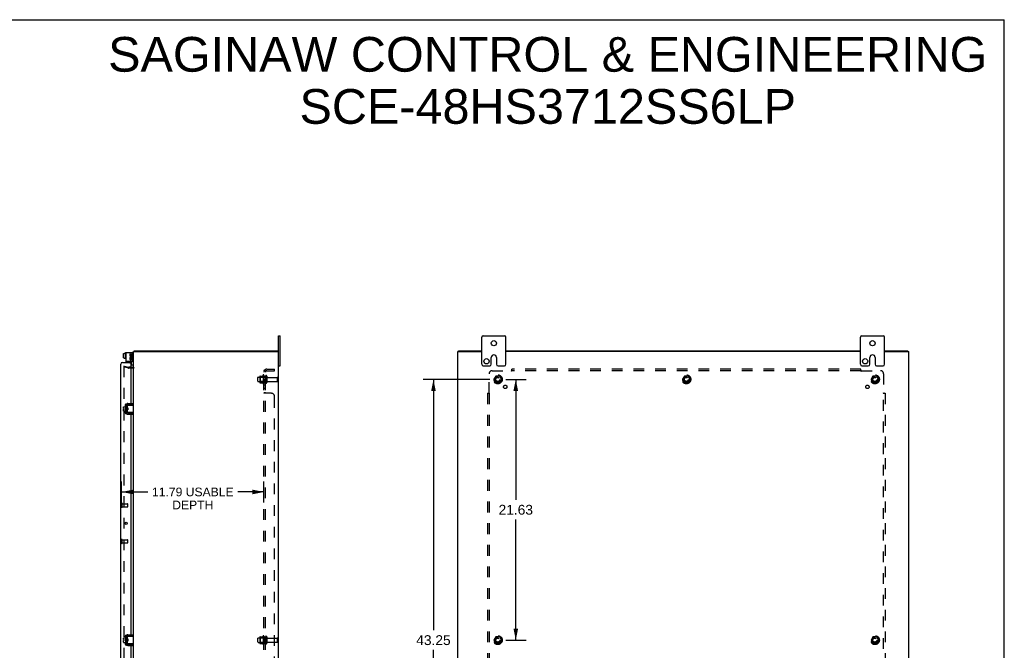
# Model space of a CAD drawing. Header units: inches. Extents: x 0 to 163, y 0 to 106.
# Tile 8 of 8: x 82 to 163, y 53 to 106. Entities that reach past the tile are written whole.
import ezdxf

# ---------------------------------------------------------------- set-up
doc = ezdxf.new("R2010")
doc.units = ezdxf.units.IN
doc.header["$LTSCALE"] = 8.976
doc.header["$MEASUREMENT"] = 0
doc.linetypes.add('HIDDEN', pattern=[0.2, 0.1, -0.1])
doc.layers.get('0').update_dxf_attribs({"linetype": 'CONTINUOUS'})
for name, color, linetype in [('DEFAULT_2', 8, 'HIDDEN'), ('DIMENSIONS', 7, 'CONTINUOUS'), ('DOOR_ASSEMBLY', 7, 'CONTINUOUS'), ('SUBPANEL', 7, 'CONTINUOUS')]:
    doc.layers.add(name, color=color, linetype=linetype)
doc.styles.get("Standard").update_dxf_attribs({"font": 'arial.ttf'})
doc.dimstyles.new('DIMSTYLE_1', dxfattribs={"dimtxt": 0.72, "dimasz": 0.96, "dimexe": 0.09, "dimexo": 0.07, "dimgap": 0.0375, "dimtad": 0, "dimtih": 1, "dimtoh": 1, "dimzin": 4, "dimdsep": 46, "dimtxsty": 'Standard', "dimblk": '_FILLED', "dimblk1": '_FILLED', "dimblk2": '_FILLED', "dimcen": 0.09, "dimazin": 1, "dimtfac": 1, "dimtdec": 3, "dimtofl": 0, "dimtmove": 0, "dimatfit": 3, "dimldrblk": '_FILLED', "dimfxl": 0, "dimtolj": 1, "dimtzin": 4, "dimarcsym": 0})
doc.dimstyles.new('DIMSTYLE_3', dxfattribs={"dimtxt": 0.816, "dimasz": 0.96, "dimexe": 0.09, "dimexo": 0.07, "dimgap": 0.0425, "dimtad": 0, "dimtih": 1, "dimtoh": 1, "dimzin": 4, "dimdsep": 46, "dimtxsty": 'Standard', "dimblk": '_FILLED', "dimblk1": '_FILLED', "dimblk2": '_FILLED', "dimcen": 0.09, "dimazin": 1, "dimtfac": 1, "dimtdec": 3, "dimtofl": 0, "dimtmove": 0, "dimatfit": 3, "dimldrblk": '_FILLED', "dimfxl": 0, "dimtolj": 1, "dimtzin": 4, "dimarcsym": 0})

# ---------------------------------------------------------------- blocks, each defined once
blk = doc.blocks.new('_FILLED')
at = {"color": 0, "linetype": 'ByBlock'}
blk.add_solid([(0, 0), (-1, 0.2), (-1, -0.2)], dxfattribs=at)
blk = doc.blocks.new('*D6')
at = {"layer": 'DIMENSIONS', "color": 2, "linetype": 'Continuous'}
for p, q in [((90.05, 65.569), (90.05, 67.288)), ((101.843, 65.569), (101.843, 67.288)), ((90.05, 66.433), (92.208, 66.433)), ((101.843, 66.433), (99.684, 66.433))]:
    blk.add_line(p, q, dxfattribs=at)
at = {"layer": 'DIMENSIONS', "color": 2, "linetype": 'Continuous', "xscale": 0.96, "yscale": 0.96, "zscale": 0.96, "rotation": 180}
blk.add_blockref('_FILLED', (90.05, 66.433), dxfattribs=at)
at = {"layer": 'DIMENSIONS', "color": 2, "linetype": 'Continuous', "xscale": 0.96, "yscale": 0.96, "zscale": 0.96}
blk.add_blockref('_FILLED', (101.843, 66.433), dxfattribs=at)
at = {"layer": 'DIMENSIONS', "color": 2, "linetype": 'Continuous', "insert": (95.946, 66.793), "char_height": 0.72, "width": 6.75569, "attachment_point": 2, "line_spacing_factor": 0.9}
blk.add_mtext('11.79 USABLE\\PDEPTH', dxfattribs=at)
blk = doc.blocks.new('*D11')
at = {"layer": 'DIMENSIONS', "color": 2, "linetype": 'Continuous'}
for p, q in [((121.896, 75.769), (123.578, 75.769)), ((122.714, 75.769), (122.714, 65.772)), ((122.714, 54.144), (122.714, 64.14)), ((121.896, 54.144), (123.578, 54.144))]:
    blk.add_line(p, q, dxfattribs=at)
at = {"layer": 'DIMENSIONS', "color": 2, "linetype": 'Continuous', "xscale": 0.96, "yscale": 0.96, "zscale": 0.96}
for p, rotation in [((122.714, 75.769), 90), ((122.714, 54.144), 270)]:
    blk.add_blockref('_FILLED', p, dxfattribs=dict(at, rotation=rotation))
at = {"layer": 'DIMENSIONS', "color": 2, "linetype": 'Continuous', "insert": (122.714, 65.364), "char_height": 0.816, "width": 2.85145, "attachment_point": 2, "line_spacing_factor": 0.9}
blk.add_mtext('21.63', dxfattribs=at)
blk = doc.blocks.new('*D12')
at = {"layer": 'DIMENSIONS', "color": 2, "linetype": 'Continuous'}
for p, q in [((120.552, 75.769), (115.027, 75.769)), ((115.891, 75.769), (115.891, 54.96)), ((115.891, 32.519), (115.891, 53.328)), ((120.552, 32.519), (115.027, 32.519))]:
    blk.add_line(p, q, dxfattribs=at)
at = {"layer": 'DIMENSIONS', "color": 2, "linetype": 'Continuous', "xscale": 0.96, "yscale": 0.96, "zscale": 0.96}
for p, rotation in [((115.891, 75.769), 90), ((115.891, 32.519), 270)]:
    blk.add_blockref('_FILLED', p, dxfattribs=dict(at, rotation=rotation))
at = {"layer": 'DIMENSIONS', "color": 2, "linetype": 'Continuous', "insert": (115.891, 54.552), "char_height": 0.816, "width": 2.85145, "attachment_point": 2, "line_spacing_factor": 0.9}
blk.add_mtext('43.25', dxfattribs=at)

msp = doc.modelspace()

# ---------------------------------------------------------------- linework, layer by layer
at = {"color": 7, "linetype": 'Continuous'}
for p, q in [((0, 105.6), (163.2, 105.6)), ((163.2, 0), (163.2, 105.6)), ((103.043, 79.394), (103.178, 79.394)), ((103.178, 76.894), (103.178, 79.394)), ((119.899, 77.019), (119.899, 79.269)), ((120.024, 79.394), (121.774, 79.394)), ((121.899, 77.019), (121.899, 79.269)), ((151.274, 77.019), (151.274, 79.269)), ((151.399, 79.394), (153.149, 79.394)), ((153.274, 77.019), (153.274, 79.269)), ((90.19, 77.558), (90.19, 77.913)), ((90.2, 77.925), (90.258, 77.925)), ((90.2, 77.547), (90.258, 77.547)), ((90.258, 77.925), (90.258, 77.941)), ((90.258, 77.941), (90.365, 77.941)), ((90.258, 77.532), (90.258, 77.547)), ((90.258, 77.532), (90.365, 77.532)), ((90.365, 77.49), (90.365, 77.977)), ((90.375, 77.987), (90.395, 77.987)), ((90.963, 77.999), (90.949, 77.999)), ((91.106, 78.069), (91.106, 78.144)), ((102.98, 78.069), (102.98, 78.144)), ((117.962, 78.069), (117.962, 78.144)), ((120.681, 77.019), (120.681, 77.581)), ((121.118, 77.581), (121.118, 77.019)), ((152.056, 77.019), (152.056, 77.581)), ((152.493, 77.581), (152.493, 77.019)), ((155.211, 78.069), (155.211, 78.144)), ((90.375, 77.48), (90.395, 77.48)), ((90.509, 77.261), (90.509, 77.175)), ((90.855, 76.946), (90.855, 77.261)), ((91.003, 76.936), (90.865, 76.936)), ((103.043, 76.894), (103.178, 76.894)), ((120.024, 76.894), (120.556, 76.894)), ((121.243, 76.894), (121.774, 76.894)), ((151.399, 76.894), (151.931, 76.894)), ((152.618, 76.894), (153.149, 76.894)), ((90.19, 73.358), (90.19, 73.494)), ((90.2, 73.504), (90.365, 73.504)), ((90.365, 73.567), (90.365, 73.08)), ((90.375, 73.577), (90.395, 73.577)), ((90.405, 73.637), (90.408, 73.637)), ((90.509, 73.606), (90.509, 73.041)), ((90.514, 73.435), (90.509, 73.443)), ((90.513, 73.441), (90.513, 73.626)), ((90.523, 73.636), (91.043, 73.636)), ((91.009, 73.666), (90.569, 73.666)), ((91.009, 73.666), (91.009, 73.77)), ((90.19, 73.358), (90.258, 73.358)), ((90.19, 73.144), (90.19, 73.29)), ((90.19, 73.29), (90.258, 73.29)), ((90.2, 73.134), (90.365, 73.134)), ((90.258, 73.29), (90.258, 73.358)), ((90.375, 73.07), (90.395, 73.07)), ((90.405, 73.01), (90.408, 73.01)), ((90.509, 73.234), (90.516, 73.223)), ((90.513, 73.021), (90.513, 73.206)), ((90.516, 73.347), (90.515, 73.368)), ((90.52, 73.294), (90.516, 73.347)), ((90.521, 73.273), (90.52, 73.294)), ((90.573, 73.416), (90.523, 73.416)), ((90.573, 73.231), (90.523, 73.231)), ((91.043, 73.011), (90.523, 73.011)), ((90.532, 73.404), (90.525, 73.416)), ((90.536, 73.416), (90.53, 73.407)), ((90.542, 73.336), (90.54, 73.352)), ((90.544, 73.312), (90.542, 73.336)), ((90.546, 73.296), (90.544, 73.312)), ((90.55, 73.231), (90.555, 73.241)), ((90.554, 73.243), (90.561, 73.231)), ((90.566, 73.347), (90.565, 73.368)), ((90.569, 73.304), (90.566, 73.347)), ((90.57, 73.283), (90.569, 73.304)), ((90.569, 72.981), (91.009, 72.981)), ((90.573, 73.416), (90.573, 73.231)), ((90.97, 73.019), (90.963, 73.021)), ((91.009, 72.981), (91.009, 72.877)), ((90.19, 54.183), (90.19, 54.319)), ((90.19, 54.183), (90.258, 54.183)), ((90.19, 53.969), (90.19, 54.115)), ((90.19, 54.115), (90.258, 54.115)), ((90.2, 54.329), (90.365, 54.329)), ((90.2, 53.959), (90.365, 53.959)), ((90.258, 54.115), (90.258, 54.183)), ((90.365, 54.392), (90.365, 53.905)), ((90.375, 54.402), (90.395, 54.402)), ((90.375, 53.895), (90.395, 53.895)), ((90.405, 54.462), (90.408, 54.462)), ((90.509, 54.431), (90.509, 53.866)), ((90.514, 54.26), (90.509, 54.268)), ((90.509, 54.059), (90.516, 54.048)), ((90.513, 54.266), (90.513, 54.451)), ((90.513, 53.846), (90.513, 54.031)), ((90.516, 54.172), (90.515, 54.193)), ((90.52, 54.119), (90.516, 54.172)), ((90.521, 54.098), (90.52, 54.119)), ((90.523, 54.461), (91.043, 54.461)), ((90.573, 54.241), (90.523, 54.241)), ((90.573, 54.056), (90.523, 54.056)), ((90.532, 54.229), (90.525, 54.241)), ((90.536, 54.241), (90.53, 54.232)), ((90.542, 54.161), (90.54, 54.177)), ((90.544, 54.137), (90.542, 54.161)), ((90.546, 54.121), (90.544, 54.137)), ((90.55, 54.056), (90.555, 54.066)), ((90.554, 54.068), (90.561, 54.056)), ((90.566, 54.172), (90.565, 54.193)), ((90.569, 54.129), (90.566, 54.172)), ((91.009, 54.491), (90.569, 54.491)), ((90.57, 54.108), (90.569, 54.129)), ((90.573, 54.241), (90.573, 54.056)), ((91.009, 54.491), (91.009, 54.595)), ((90.405, 53.835), (90.408, 53.835)), ((91.043, 53.836), (90.523, 53.836)), ((90.569, 53.806), (91.009, 53.806)), ((90.97, 53.844), (90.963, 53.846)), ((91.009, 53.806), (91.009, 53.702))]:
    msp.add_line(p, q, dxfattribs=at)
at = {"color": 3, "linetype": 'Continuous'}
for p, q in [((103.043, 28.894), (103.043, 79.394)), ((90.405, 77.999), (90.405, 77.175)), ((90.405, 77.999), (90.949, 77.999)), ((90.737, 77.885), (90.737, 77.715)), ((90.783, 77.885), (90.737, 77.885)), ((90.737, 77.715), (90.93, 77.715)), ((90.737, 77.545), (90.737, 77.445)), ((90.783, 77.545), (90.737, 77.545)), ((90.789, 77.689), (90.747, 77.707)), ((90.783, 77.762), (90.783, 77.885)), ((90.83, 77.762), (90.783, 77.762)), ((90.783, 77.445), (90.783, 77.545)), ((90.83, 77.862), (90.83, 77.762)), ((90.875, 77.862), (90.83, 77.862)), ((90.875, 77.762), (90.875, 77.862)), ((90.923, 77.762), (90.875, 77.762)), ((90.93, 77.715), (90.91, 77.701)), ((90.923, 77.885), (90.923, 77.762)), ((90.969, 77.885), (90.923, 77.885)), ((90.956, 77.715), (90.969, 77.715)), ((90.969, 77.715), (90.969, 77.885)), ((91.009, 77.321), (91.009, 77.939)), ((91.043, 30.219), (91.043, 78.069)), ((91.043, 78.069), (103.043, 78.069)), ((91.106, 78.144), (102.98, 78.144)), ((117.899, 30.219), (117.899, 78.069)), ((117.899, 78.069), (119.899, 78.069)), ((117.962, 78.144), (119.899, 78.144)), ((121.899, 78.144), (151.274, 78.144)), ((151.274, 78.069), (121.899, 78.069)), ((153.274, 78.144), (155.211, 78.144)), ((153.274, 78.069), (155.274, 78.069)), ((155.274, 30.219), (155.274, 78.069)), ((90.949, 77.261), (90.405, 77.261)), ((90.8, 76.769), (90.973, 76.769)), ((90.83, 77.476), (90.83, 77.445)), ((90.875, 77.43), (90.874, 77.48)), ((90.923, 77.476), (90.923, 77.375)), ((90.923, 77.375), (90.969, 77.375)), ((90.969, 77.375), (90.969, 77.476)), ((90.405, 73.637), (90.405, 73.01)), ((90.569, 73.77), (91.009, 73.77)), ((90.569, 72.877), (91.009, 72.877)), ((90.405, 54.462), (90.405, 53.835)), ((90.569, 54.595), (91.009, 54.595)), ((90.569, 53.702), (91.009, 53.702))]:
    msp.add_line(p, q, dxfattribs=at)
for points in [[(91.085, 78.101), (91.086, 78.102), (91.087, 78.104), (91.088, 78.105), (91.089, 78.107), (91.09, 78.11), (91.091, 78.112), (91.092, 78.115), (91.093, 78.117), (91.093, 78.12), (91.094, 78.122)], [(91.094, 78.122), (91.095, 78.127), (91.096, 78.129), (91.097, 78.132), (91.097, 78.133), (91.098, 78.135), (91.099, 78.137), (91.099, 78.138), (91.1, 78.14), (91.101, 78.141), (91.102, 78.142), (91.102, 78.142), (91.103, 78.143), (91.104, 78.143), (91.105, 78.144), (91.106, 78.144)]]:
    msp.add_lwpolyline(points, dxfattribs=at)
at = {"color": 7, "linetype": 'Continuous'}
for points in [[(90.513, 73.441), (90.513, 73.439), (90.513, 73.438), (90.514, 73.436), (90.514, 73.434), (90.514, 73.433), (90.514, 73.432), (90.514, 73.43), (90.515, 73.429), (90.515, 73.428), (90.515, 73.427), (90.516, 73.425), (90.516, 73.424), (90.517, 73.423), (90.517, 73.422), (90.518, 73.421), (90.518, 73.42), (90.519, 73.42), (90.519, 73.419), (90.52, 73.418), (90.52, 73.418), (90.521, 73.417), (90.522, 73.417), (90.522, 73.416), (90.523, 73.416)], [(90.963, 73.626), (90.97, 73.629), (90.973, 73.63), (90.977, 73.631), (90.98, 73.632), (90.983, 73.633), (90.985, 73.634), (90.988, 73.634), (90.99, 73.635), (90.993, 73.635), (90.995, 73.636), (90.997, 73.636), (91, 73.636), (91.002, 73.636)], [(90.515, 73.368), (90.514, 73.378), (90.513, 73.388), (90.513, 73.397), (90.512, 73.405), (90.511, 73.413), (90.511, 73.421), (90.51, 73.427), (90.509, 73.433), (90.509, 73.433)], [(90.523, 73.231), (90.523, 73.231), (90.522, 73.231), (90.521, 73.231), (90.52, 73.23), (90.52, 73.229), (90.519, 73.229), (90.519, 73.228), (90.518, 73.227), (90.518, 73.226), (90.517, 73.226), (90.517, 73.225), (90.516, 73.224), (90.516, 73.222), (90.516, 73.221), (90.515, 73.22), (90.515, 73.219), (90.515, 73.218), (90.514, 73.216), (90.514, 73.215), (90.514, 73.213), (90.514, 73.212), (90.513, 73.21), (90.513, 73.208), (90.513, 73.206)], [(90.524, 73.231), (90.524, 73.237), (90.523, 73.245), (90.522, 73.254), (90.522, 73.263), (90.521, 73.273)], [(90.54, 73.352), (90.539, 73.359), (90.538, 73.366), (90.538, 73.373), (90.537, 73.379), (90.536, 73.385), (90.535, 73.39), (90.534, 73.395), (90.534, 73.398), (90.533, 73.401), (90.532, 73.403), (90.532, 73.404)], [(90.554, 73.243), (90.553, 73.244), (90.553, 73.246), (90.552, 73.249), (90.551, 73.253), (90.55, 73.258), (90.549, 73.263), (90.549, 73.268), (90.548, 73.275), (90.547, 73.281), (90.546, 73.289), (90.546, 73.296)], [(90.565, 73.368), (90.564, 73.378), (90.563, 73.388), (90.563, 73.397), (90.562, 73.406), (90.561, 73.414), (90.561, 73.416)], [(90.573, 73.244), (90.573, 73.245), (90.573, 73.254), (90.572, 73.263), (90.571, 73.273), (90.57, 73.283)], [(91.002, 73.011), (91, 73.011), (90.997, 73.012), (90.995, 73.012), (90.993, 73.012), (90.99, 73.013), (90.988, 73.013), (90.985, 73.014), (90.983, 73.015), (90.98, 73.016), (90.977, 73.017), (90.973, 73.018), (90.97, 73.019)], [(90.515, 54.193), (90.514, 54.203), (90.513, 54.213), (90.513, 54.222), (90.512, 54.23), (90.511, 54.238), (90.511, 54.246), (90.51, 54.252), (90.509, 54.258), (90.509, 54.258)], [(90.513, 54.266), (90.513, 54.264), (90.513, 54.263), (90.514, 54.261), (90.514, 54.259), (90.514, 54.258), (90.514, 54.257), (90.514, 54.255), (90.515, 54.254), (90.515, 54.253), (90.515, 54.252), (90.516, 54.25), (90.516, 54.249), (90.517, 54.248), (90.517, 54.247), (90.518, 54.246), (90.518, 54.245), (90.519, 54.245), (90.519, 54.244), (90.52, 54.243), (90.52, 54.243), (90.521, 54.242), (90.522, 54.242), (90.522, 54.241), (90.523, 54.241)], [(90.523, 54.056), (90.523, 54.056), (90.522, 54.056), (90.521, 54.056), (90.52, 54.055), (90.52, 54.054), (90.519, 54.054), (90.519, 54.053), (90.518, 54.052), (90.518, 54.051), (90.517, 54.051), (90.517, 54.05), (90.516, 54.049), (90.516, 54.047), (90.516, 54.046), (90.515, 54.045), (90.515, 54.044), (90.515, 54.043), (90.514, 54.041), (90.514, 54.04), (90.514, 54.038), (90.514, 54.037), (90.513, 54.035), (90.513, 54.033), (90.513, 54.031)], [(90.524, 54.056), (90.524, 54.062), (90.523, 54.07), (90.522, 54.079), (90.522, 54.088), (90.521, 54.098)], [(90.54, 54.177), (90.539, 54.184), (90.538, 54.191), (90.538, 54.198), (90.537, 54.204), (90.536, 54.21), (90.535, 54.215), (90.534, 54.22), (90.534, 54.223), (90.533, 54.226), (90.532, 54.228), (90.532, 54.229)], [(90.554, 54.068), (90.553, 54.069), (90.553, 54.071), (90.552, 54.074), (90.551, 54.078), (90.55, 54.083), (90.549, 54.088), (90.549, 54.093), (90.548, 54.1), (90.547, 54.106), (90.546, 54.114), (90.546, 54.121)], [(90.565, 54.193), (90.564, 54.203), (90.563, 54.213), (90.563, 54.222), (90.562, 54.231), (90.561, 54.239), (90.561, 54.241)], [(90.573, 54.069), (90.573, 54.07), (90.573, 54.079), (90.572, 54.088), (90.571, 54.098), (90.57, 54.108)], [(90.963, 54.451), (90.97, 54.454), (90.973, 54.455), (90.977, 54.456), (90.98, 54.457), (90.983, 54.458), (90.985, 54.459), (90.988, 54.459), (90.99, 54.46), (90.993, 54.46), (90.995, 54.461), (90.997, 54.461), (91, 54.461), (91.002, 54.461)], [(91.002, 53.836), (91, 53.836), (90.997, 53.837), (90.995, 53.837), (90.993, 53.837), (90.99, 53.838), (90.988, 53.838), (90.985, 53.839), (90.983, 53.84), (90.98, 53.841), (90.977, 53.842), (90.973, 53.843), (90.97, 53.844)]]:
    msp.add_lwpolyline(points, dxfattribs=at)
for centre in [(120.899, 78.769), (152.274, 78.769), (120.29, 77.269), (151.665, 77.269)]:
    msp.add_circle(centre, 0.219, dxfattribs=at)
for centre, radius, start, end in [((120.024, 79.269), 0.125, 90, 180), ((121.774, 79.269), 0.125, 0, 90), ((151.399, 79.269), 0.125, 90, 180), ((153.149, 79.269), 0.125, 0, 90), ((90.375, 77.977), 0.01, 90, 180.00001), ((90.395, 77.977), 0.01, 359.99999, 90), ((90.963, 77.919), 0.08, 0, 90), ((120.899, 77.581), 0.219, 0, 180), ((152.274, 77.581), 0.219, 0, 180), ((90.375, 77.49), 0.01, 179.99999, 270), ((90.395, 77.49), 0.01, 270, 0.00001), ((90.865, 76.946), 0.01, 180, 270), ((91.003, 76.976), 0.04, 270, 360), ((120.024, 77.019), 0.125, 180, 270), ((120.556, 77.019), 0.125, 270.00009, 360), ((121.243, 77.019), 0.125, 180, 269.99991), ((121.774, 77.019), 0.125, 270, 360), ((151.399, 77.019), 0.125, 180, 270), ((151.931, 77.019), 0.125, 270.00009, 360), ((152.618, 77.019), 0.125, 180, 269.99991), ((153.149, 77.019), 0.125, 270, 360), ((90.2, 73.494), 0.01, 90, 180), ((90.375, 73.567), 0.01, 90, 180), ((90.395, 73.567), 0.01, 0, 90), ((90.569, 73.606), 0.06, 90, 180), ((90.523, 73.626), 0.01, 90, 144.8477), ((90.2, 73.144), 0.01, 180, 270), ((90.375, 73.08), 0.01, 180, 270), ((90.395, 73.08), 0.01, 270, 360), ((90.569, 73.041), 0.06, 180, 270), ((90.523, 73.021), 0.01, 180, 189.02248), ((90.523, 73.021), 0.01, 214.84384, 270), ((90.2, 54.319), 0.01, 90, 180), ((90.2, 53.969), 0.01, 180, 270), ((90.375, 54.392), 0.01, 90, 180), ((90.375, 53.905), 0.01, 180, 270), ((90.395, 54.392), 0.01, 0, 90), ((90.395, 53.905), 0.01, 270, 360), ((90.569, 54.431), 0.06, 90, 180), ((90.569, 53.866), 0.06, 180, 270), ((90.523, 54.451), 0.01, 90, 144.8477), ((90.523, 53.846), 0.01, 180, 189.02248), ((90.523, 53.846), 0.01, 214.70761, 270)]:
    msp.add_arc(centre, radius, start, end, dxfattribs=at)
at = {"color": 3, "linetype": 'Continuous'}
for centre, radius, start, end in [((90.853, 77.661), 0.116, 156.59665, 341.87913), ((90.853, 77.661), 0.0696, 156.59665, 35.11217), ((90.899, 77.476), 0.0696, 0, 180), ((90.949, 77.939), 0.06, 0, 90), ((90.853, 77.661), 0.116, 25.73705, 27.8532), ((90.855, 77.661), 0.114, 341.41988, 26.19629), ((91.188, 77.999), 0.145, 135.39862, 151.13155), ((90.807, 77.445), 0.0696, 180, 347.41772), ((90.807, 77.445), 0.0232, 180, 0.04847), ((90.9, 77.472), 0.0267, 83.42855, 161.76278), ((90.899, 77.476), 0.0232, 0, 81.22946), ((90.949, 77.321), 0.06, 270, 360), ((90.973, 76.839), 0.07, 270, 360), ((90.569, 73.606), 0.164, 90, 180), ((90.569, 73.041), 0.164, 180, 270), ((90.569, 54.431), 0.164, 90, 180), ((90.569, 53.866), 0.164, 180, 270)]:
    msp.add_arc(centre, radius, start, end, dxfattribs=at)
at = {"color": 7, "linetype": 'Continuous'}
for centre, major_axis, ratio, start_param, end_param in [((90.2, 77.913), (0, 0.0113), 0.88616, 0, 1.570796), ((90.2, 77.558), (0, 0.0111), 0.898834, -4.712389, -3.141593)]:
    msp.add_ellipse(centre, major_axis=major_axis, ratio=ratio, start_param=start_param, end_param=end_param, dxfattribs=at)
at = {"layer": 'DEFAULT_2', "color": 8, "linetype": 'HIDDEN'}
for p, q in [((90.25, 76.873), (90.23, 76.801)), ((90.23, 76.854), (90.23, 76.853)), ((90.23, 76.853), (90.23, 31.435)), ((90.615, 76.698), (90.23, 76.801)), ((90.245, 76.868), (90.243, 76.868)), ((90.25, 76.873), (90.634, 76.77)), ((90.8, 76.769), (90.644, 76.769)), ((90.973, 76.694), (90.644, 76.694)), ((101.343, 75.616), (101.343, 75.922)), ((101.373, 75.952), (101.968, 75.952)), ((101.507, 76.024), (101.507, 75.513)), ((101.527, 75.952), (101.507, 75.972)), ((101.517, 76.046), (101.745, 76.046)), ((101.527, 75.952), (101.527, 75.585)), ((101.823, 75.952), (101.527, 75.952)), ((101.773, 76.125), (101.773, 75.413)), ((101.823, 75.952), (101.843, 75.972)), ((101.823, 75.952), (101.823, 75.585)), ((101.843, 76.103), (101.843, 75.435)), ((101.968, 76.033), (101.968, 75.504)), ((102.074, 76.033), (102.074, 75.504)), ((102.136, 75.935), (102.938, 75.935)), ((102.968, 75.633), (102.968, 75.905)), ((121.061, 76.041), (120.907, 75.774)), ((121.379, 76.046), (121.07, 76.046)), ((121.542, 75.774), (121.387, 76.041)), ((136.686, 76.041), (136.532, 75.774)), ((137.004, 76.046), (136.695, 76.046)), ((137.167, 75.774), (137.012, 76.041)), ((152.311, 76.041), (152.157, 75.774)), ((152.629, 76.046), (152.32, 76.046)), ((152.792, 75.774), (152.637, 76.041)), ((101.373, 75.586), (101.968, 75.586)), ((101.527, 75.585), (101.507, 75.565)), ((101.517, 75.491), (101.745, 75.491)), ((101.823, 75.585), (101.527, 75.585)), ((101.823, 75.585), (101.843, 75.565)), ((102.136, 75.603), (102.938, 75.603)), ((120.907, 75.764), (121.061, 75.496)), ((121.379, 75.491), (121.07, 75.491)), ((121.387, 75.496), (121.542, 75.764)), ((136.532, 75.764), (136.686, 75.496)), ((137.004, 75.491), (136.695, 75.491)), ((137.012, 75.496), (137.167, 75.764)), ((152.157, 75.764), (152.311, 75.496)), ((152.629, 75.491), (152.32, 75.491)), ((152.637, 75.496), (152.792, 75.764)), ((101.343, 53.991), (101.343, 54.297)), ((101.373, 54.327), (101.968, 54.327)), ((101.373, 53.961), (101.968, 53.961)), ((101.507, 54.399), (101.507, 53.888)), ((101.527, 54.327), (101.507, 54.347)), ((101.527, 53.96), (101.507, 53.94)), ((101.517, 54.421), (101.745, 54.421)), ((101.517, 53.866), (101.745, 53.866)), ((101.823, 54.327), (101.527, 54.327)), ((101.527, 54.327), (101.527, 53.96)), ((101.823, 53.96), (101.527, 53.96)), ((101.773, 54.5), (101.773, 53.788)), ((101.823, 54.327), (101.843, 54.347)), ((101.823, 54.327), (101.823, 53.96)), ((101.823, 53.96), (101.843, 53.94)), ((101.843, 54.478), (101.843, 53.81)), ((101.968, 54.408), (101.968, 53.879)), ((102.074, 54.408), (102.074, 53.879)), ((102.136, 54.31), (102.938, 54.31)), ((102.136, 53.978), (102.938, 53.978)), ((102.968, 54.008), (102.968, 54.28)), ((121.061, 54.416), (120.907, 54.149)), ((120.907, 54.139), (121.061, 53.871)), ((121.379, 54.421), (121.07, 54.421)), ((121.379, 53.866), (121.07, 53.866)), ((121.542, 54.149), (121.387, 54.416)), ((121.387, 53.871), (121.542, 54.139)), ((152.311, 54.416), (152.157, 54.149)), ((152.157, 54.139), (152.311, 53.871)), ((152.629, 54.421), (152.32, 54.421)), ((152.629, 53.866), (152.32, 53.866)), ((152.792, 54.149), (152.637, 54.416)), ((152.637, 53.871), (152.792, 54.139))]:
    msp.add_line(p, q, dxfattribs=at)
for points in [[(90.243, 76.868), (90.242, 76.867), (90.24, 76.867), (90.239, 76.866), (90.237, 76.865), (90.236, 76.864), (90.235, 76.863), (90.234, 76.862), (90.233, 76.861), (90.232, 76.859), (90.231, 76.858), (90.231, 76.856), (90.23, 76.854)], [(90.248, 76.867), (90.247, 76.867), (90.245, 76.868), (90.245, 76.868)]]:
    msp.add_lwpolyline(points, dxfattribs=at)
for centre, radius in [((121.224, 75.769), 0.372), ((121.224, 75.769), 0.356), ((121.224, 75.769), 0.318), ((121.224, 75.769), 0.204), ((121.224, 75.769), 0.183), ((121.224, 75.769), 0.183), ((121.224, 75.769), 0.166), ((136.849, 75.769), 0.372), ((136.849, 75.769), 0.356), ((136.849, 75.769), 0.318), ((136.849, 75.769), 0.204), ((136.849, 75.769), 0.183), ((136.849, 75.769), 0.183), ((136.849, 75.769), 0.166), ((152.474, 75.769), 0.372), ((152.474, 75.769), 0.356), ((152.474, 75.769), 0.318), ((152.474, 75.769), 0.204), ((152.474, 75.769), 0.183), ((152.474, 75.769), 0.183), ((152.474, 75.769), 0.166), ((121.224, 54.144), 0.372), ((121.224, 54.144), 0.356), ((121.224, 54.144), 0.318), ((121.224, 54.144), 0.204), ((121.224, 54.144), 0.183), ((121.224, 54.144), 0.183), ((121.224, 54.144), 0.166), ((152.474, 54.144), 0.372), ((152.474, 54.144), 0.356), ((152.474, 54.144), 0.318), ((152.474, 54.144), 0.204), ((152.474, 54.144), 0.183), ((152.474, 54.144), 0.183), ((152.474, 54.144), 0.166)]:
    msp.add_circle(centre, radius, dxfattribs=at)
for centre, radius, start, end in [((90.644, 76.809), 0.04, 255, 270), ((90.973, 76.839), 0.145, 270, 321.24508), ((90.644, 76.809), 0.115, 255, 270), ((101.373, 75.922), 0.03, 90, 180.00001), ((101.517, 76.036), 0.01, 90, 174.80617), ((101.648, 76.024), 0.141, 174.79195, 180), ((101.726, 76.056), 0.01, 270, 336.03207), ((102.373, 75.769), 0.698, 149.33687, 156.03207), ((101.804, 76.103), 0.0384, 0, 145.55034), ((102.021, 76.033), 0.053, 0, 180), ((102.136, 75.997), 0.0625, 180, 270), ((102.938, 75.905), 0.03, 360, 90), ((121.07, 76.036), 0.01, 90.01235, 149.98915), ((121.379, 76.036), 0.01, 30.01204, 89.98872), ((136.695, 76.036), 0.01, 90.01235, 149.98915), ((137.004, 76.036), 0.01, 30.01204, 89.98872), ((152.32, 76.036), 0.01, 90.01235, 149.98915), ((152.629, 76.036), 0.01, 30.01204, 89.98872), ((101.373, 75.616), 0.03, 179.99999, 270), ((101.648, 75.513), 0.141, 180, 185.20805), ((101.517, 75.501), 0.01, 185.19383, 270), ((101.726, 75.481), 0.01, 23.96793, 90), ((102.373, 75.769), 0.698, 203.96793, 210.66313), ((101.804, 75.435), 0.0384, 214.44966, 360), ((102.021, 75.504), 0.053, 180, 360), ((102.136, 75.54), 0.0625, 90, 180), ((102.938, 75.633), 0.03, 270, 0), ((120.915, 75.769), 0.01, 150.01268, 209.98829), ((121.07, 75.501), 0.01, 210.01204, 269.98872), ((121.379, 75.501), 0.01, 270.01235, 329.98915), ((121.533, 75.769), 0.01, 330.01268, 29.98829), ((136.54, 75.769), 0.01, 150.01268, 209.98829), ((136.695, 75.501), 0.01, 210.01204, 269.98872), ((137.004, 75.501), 0.01, 270.01235, 329.98915), ((137.158, 75.769), 0.01, 330.01268, 29.98829), ((152.165, 75.769), 0.01, 150.01268, 209.98829), ((152.32, 75.501), 0.01, 210.01204, 269.98872), ((152.629, 75.501), 0.01, 270.01235, 329.98915), ((152.783, 75.769), 0.01, 330.01268, 29.98829), ((101.373, 54.297), 0.03, 90, 180.00001), ((101.373, 53.991), 0.03, 179.99999, 270), ((101.517, 54.411), 0.01, 90, 174.80617), ((101.648, 54.399), 0.141, 174.79195, 180), ((101.648, 53.888), 0.141, 180, 185.20805), ((101.517, 53.876), 0.01, 185.19383, 270), ((101.726, 54.431), 0.01, 270, 336.03207), ((101.726, 53.856), 0.01, 23.96793, 90), ((102.373, 54.144), 0.698, 149.33687, 156.03207), ((102.373, 54.144), 0.698, 203.96793, 210.66313), ((101.804, 54.478), 0.0384, 0, 145.55034), ((102.021, 54.408), 0.053, 0, 180), ((102.021, 53.879), 0.053, 180, 360), ((102.136, 54.372), 0.0625, 180, 270), ((102.136, 53.915), 0.0625, 90, 180), ((102.938, 54.28), 0.03, 360, 90), ((102.938, 54.008), 0.03, 270, 0), ((120.915, 54.144), 0.01, 150.01268, 209.98829), ((121.07, 54.411), 0.01, 90.01235, 149.98915), ((121.07, 53.876), 0.01, 210.01204, 269.98872), ((121.379, 54.411), 0.01, 30.01204, 89.98872), ((121.379, 53.876), 0.01, 270.01235, 329.98915), ((121.533, 54.144), 0.01, 330.01268, 29.98829), ((152.165, 54.144), 0.01, 150.01268, 209.98829), ((152.32, 54.411), 0.01, 90.01235, 149.98915), ((152.32, 53.876), 0.01, 210.01204, 269.98872), ((152.629, 54.411), 0.01, 30.01204, 89.98872), ((152.629, 53.876), 0.01, 270.01235, 329.98915), ((152.783, 54.144), 0.01, 330.01268, 29.98829), ((101.804, 53.81), 0.0384, 214.44966, 360)]:
    msp.add_arc(centre, radius, start, end, dxfattribs=at)
at = {"layer": 'DOOR_ASSEMBLY', "color": 3, "linetype": 'Continuous'}
for p, q in [((89.975, 31.257), (89.975, 77.03)), ((90.12, 77.175), (90.8, 77.175)), ((90.8, 77.085), (90.8, 73.77)), ((90.359, 73.504), (90.359, 73.675)), ((90.409, 73.725), (90.456, 73.725)), ((90.8, 73.666), (90.8, 73.636)), ((90.359, 72.963), (90.359, 73.134)), ((90.465, 72.913), (90.409, 72.913)), ((90.515, 73.225), (90.515, 73.219)), ((90.8, 73.011), (90.8, 72.981)), ((90.8, 72.877), (90.8, 54.595)), ((90.359, 54.329), (90.359, 54.5)), ((90.359, 53.788), (90.359, 53.959)), ((90.409, 54.55), (90.456, 54.55)), ((90.515, 54.05), (90.515, 54.044)), ((90.8, 54.491), (90.8, 54.461)), ((90.465, 53.738), (90.409, 53.738)), ((90.8, 53.836), (90.8, 53.806)), ((90.8, 53.702), (90.8, 35.42))]:
    msp.add_line(p, q, dxfattribs=at)
at = {"layer": 'DOOR_ASSEMBLY', "color": 7, "linetype": 'Continuous'}
for q in [(90.784, 77.1), (90.8, 77.175)]:
    msp.add_line((90.8, 77.1), q, dxfattribs=at)
at = {"layer": 'DOOR_ASSEMBLY', "color": 8, "linetype": 'HIDDEN'}
for p, q in [((90.05, 65.189), (90.05, 65.473)), ((90.093, 65.189), (90.093, 65.473)), ((90.093, 65.455), (90.54, 65.455)), ((90.55, 65.217), (90.55, 65.445)), ((90.093, 65.207), (90.54, 65.207)), ((90.05, 62.189), (90.05, 62.473)), ((90.093, 62.189), (90.093, 62.473)), ((90.093, 62.455), (90.54, 62.455)), ((90.093, 62.207), (90.54, 62.207)), ((90.55, 62.217), (90.55, 62.445))]:
    msp.add_line(p, q, dxfattribs=at)
at = {"layer": 'DOOR_ASSEMBLY', "color": 3, "linetype": 'Continuous'}
msp.add_circle((90.425, 63.831), 0.094, dxfattribs=at)
for centre, radius, start, end in [((90.12, 77.03), 0.145, 90, 180), ((90.784, 77.085), 0.0156, 0, 90), ((90.409, 73.675), 0.05, 90, 180), ((90.409, 72.963), 0.05, 180, 270), ((90.465, 72.963), 0.05, 270, 273.42306), ((90.409, 54.5), 0.05, 90, 180), ((90.409, 53.788), 0.05, 180, 270), ((90.465, 53.788), 0.05, 270, 273.42306)]:
    msp.add_arc(centre, radius, start, end, dxfattribs=at)
at = {"layer": 'DOOR_ASSEMBLY', "color": 8, "linetype": 'HIDDEN'}
for centre, radius, start, end in [((90.071, 65.473), 0.0215, 360, 180), ((90.54, 65.445), 0.01, 360, 90), ((90.071, 65.189), 0.0215, 180, 0), ((90.54, 65.217), 0.01, 270, 0), ((90.071, 62.473), 0.0215, 360, 180), ((90.071, 62.189), 0.0215, 180, 0), ((90.54, 62.445), 0.01, 360, 90), ((90.54, 62.217), 0.01, 270, 0)]:
    msp.add_arc(centre, radius, start, end, dxfattribs=at)
at = {"layer": 'SUBPANEL', "color": 8, "linetype": 'HIDDEN'}
for p, q in [((101.843, 31.8), (101.843, 76.488)), ((101.968, 76.488), (101.843, 76.488)), ((101.968, 76.019), (101.843, 76.019)), ((101.897, 76.526), (101.993, 76.447)), ((101.929, 76.483), (101.931, 76.482)), ((101.931, 76.482), (101.933, 76.482)), ((101.933, 76.482), (101.934, 76.481)), ((101.968, 31.8), (101.968, 76.488)), ((102.08, 76.613), (102.718, 76.613)), ((102.08, 76.488), (102.718, 76.488)), ((102.718, 76.488), (102.718, 76.613)), ((120.506, 74.648), (120.506, 76.238)), ((120.756, 76.488), (122.345, 76.488)), ((122.358, 76.468), (122.355, 76.474)), ((122.381, 76.447), (122.381, 76.613)), ((151.318, 76.613), (122.381, 76.613)), ((151.318, 76.488), (122.381, 76.488)), ((151.318, 76.447), (151.318, 76.613)), ((151.353, 76.488), (152.943, 76.488)), ((153.193, 76.238), (153.193, 74.648)), ((101.968, 75.519), (101.843, 75.519)), ((101.968, 75.291), (101.843, 75.291)), ((101.968, 75.01), (101.843, 75.01)), ((101.968, 74.648), (101.843, 74.648)), ((101.865, 74.628), (101.862, 74.63)), ((101.869, 74.626), (101.865, 74.628)), ((102.468, 74.613), (101.897, 74.613)), ((102.718, 33.925), (102.718, 74.363)), ((120.381, 74.613), (120.381, 33.675)), ((120.381, 74.613), (120.546, 74.613)), ((120.506, 74.613), (120.506, 33.675)), ((153.152, 74.613), (153.318, 74.613)), ((153.173, 74.635), (153.18, 74.639)), ((153.193, 33.675), (153.193, 74.613)), ((153.318, 74.613), (153.318, 33.675)), ((101.968, 54.394), (101.843, 54.394)), ((101.968, 53.894), (101.843, 53.894))]:
    msp.add_line(p, q, dxfattribs=at)
for points in [[(101.865, 76.508), (101.862, 76.506), (101.859, 76.505), (101.856, 76.503), (101.854, 76.502), (101.851, 76.5), (101.849, 76.499), (101.847, 76.497), (101.845, 76.495), (101.844, 76.493), (101.844, 76.492), (101.843, 76.49), (101.843, 76.489), (101.843, 76.488)], [(101.897, 76.526), (101.895, 76.524), (101.893, 76.522), (101.89, 76.52), (101.888, 76.519), (101.885, 76.517), (101.882, 76.515), (101.878, 76.514), (101.875, 76.512), (101.872, 76.51), (101.865, 76.508)], [(101.911, 76.488), (101.911, 76.488), (101.91, 76.488), (101.91, 76.488), (101.909, 76.488), (101.909, 76.488), (101.909, 76.488), (101.908, 76.488), (101.908, 76.488), (101.908, 76.488)], [(101.908, 76.488), (101.908, 76.488), (101.908, 76.488), (101.908, 76.488), (101.908, 76.488), (101.909, 76.488), (101.909, 76.488), (101.91, 76.487), (101.91, 76.487), (101.91, 76.487), (101.911, 76.487), (101.911, 76.487), (101.912, 76.487), (101.913, 76.487), (101.913, 76.487), (101.914, 76.487), (101.914, 76.487), (101.915, 76.487), (101.916, 76.486), (101.916, 76.486), (101.917, 76.486), (101.917, 76.486), (101.918, 76.486), (101.919, 76.486), (101.92, 76.486), (101.92, 76.485), (101.921, 76.485), (101.922, 76.485), (101.922, 76.485), (101.923, 76.485), (101.924, 76.484), (101.925, 76.484), (101.925, 76.484), (101.926, 76.484), (101.927, 76.484), (101.928, 76.483), (101.929, 76.483), (101.929, 76.483)], [(101.934, 76.481), (101.936, 76.481), (101.937, 76.481), (101.938, 76.48), (101.939, 76.48), (101.94, 76.48), (101.94, 76.479), (101.941, 76.479), (101.942, 76.479), (101.943, 76.478), (101.944, 76.478), (101.945, 76.477), (101.946, 76.477), (101.947, 76.477), (101.948, 76.476), (101.949, 76.476), (101.95, 76.475), (101.951, 76.475), (101.952, 76.475), (101.953, 76.474), (101.954, 76.474), (101.955, 76.473), (101.956, 76.473), (101.957, 76.472), (101.958, 76.472), (101.959, 76.472), (101.96, 76.471), (101.96, 76.471), (101.961, 76.47), (101.962, 76.47), (101.963, 76.47), (101.964, 76.469), (101.964, 76.469), (101.965, 76.468), (101.966, 76.468), (101.966, 76.468), (101.967, 76.467), (101.968, 76.467), (101.968, 76.467), (101.969, 76.466), (101.969, 76.466), (101.97, 76.466), (101.97, 76.465), (101.971, 76.465), (101.971, 76.465), (101.972, 76.465), (101.972, 76.465)], [(101.982, 76.464), (101.981, 76.466), (101.979, 76.468), (101.977, 76.47), (101.975, 76.472), (101.974, 76.474), (101.972, 76.476), (101.971, 76.479), (101.97, 76.481), (101.969, 76.483), (101.968, 76.484), (101.968, 76.486), (101.968, 76.488)], [(101.972, 76.465), (101.972, 76.465), (101.972, 76.465), (101.972, 76.465), (101.971, 76.465), (101.971, 76.465), (101.971, 76.465), (101.971, 76.465), (101.97, 76.466), (101.97, 76.466), (101.969, 76.466), (101.969, 76.467), (101.969, 76.467), (101.968, 76.467)], [(101.993, 76.447), (101.994, 76.447), (101.994, 76.448), (101.994, 76.449), (101.994, 76.45), (101.993, 76.45), (101.993, 76.452), (101.992, 76.453), (101.991, 76.454), (101.99, 76.455), (101.989, 76.457), (101.987, 76.458), (101.986, 76.46), (101.982, 76.464)], [(122.356, 76.499), (122.354, 76.497), (122.352, 76.495), (122.351, 76.493), (122.349, 76.492), (122.348, 76.49), (122.346, 76.489), (122.345, 76.488)], [(122.355, 76.474), (122.353, 76.476), (122.352, 76.479), (122.35, 76.481), (122.349, 76.483), (122.348, 76.484), (122.346, 76.486), (122.345, 76.488)], [(122.364, 76.506), (122.359, 76.502), (122.356, 76.499)], [(122.381, 76.447), (122.379, 76.447), (122.377, 76.448), (122.376, 76.449), (122.374, 76.45), (122.373, 76.45), (122.371, 76.452), (122.37, 76.453), (122.369, 76.454), (122.367, 76.455), (122.366, 76.457), (122.365, 76.458), (122.363, 76.46), (122.362, 76.462), (122.361, 76.464), (122.36, 76.466), (122.358, 76.468)], [(122.381, 76.526), (122.379, 76.524), (122.378, 76.522), (122.376, 76.52), (122.375, 76.519), (122.373, 76.517), (122.372, 76.515), (122.371, 76.514), (122.369, 76.512), (122.368, 76.51), (122.366, 76.509), (122.365, 76.508), (122.364, 76.506)], [(151.318, 76.526), (151.319, 76.524), (151.321, 76.522), (151.322, 76.52), (151.324, 76.519), (151.325, 76.517), (151.327, 76.515), (151.328, 76.514), (151.329, 76.512), (151.331, 76.51), (151.332, 76.509), (151.334, 76.508), (151.335, 76.506), (151.339, 76.502)], [(151.318, 76.447), (151.32, 76.447), (151.321, 76.448), (151.323, 76.449), (151.324, 76.45), (151.326, 76.45), (151.327, 76.452), (151.328, 76.453), (151.33, 76.454), (151.331, 76.455), (151.333, 76.457), (151.334, 76.458), (151.335, 76.46), (151.336, 76.462), (151.338, 76.464), (151.339, 76.466), (151.34, 76.468), (151.344, 76.474)], [(151.339, 76.502), (151.343, 76.499), (151.344, 76.497), (151.346, 76.495), (151.348, 76.493), (151.349, 76.492), (151.351, 76.49), (151.352, 76.489), (151.353, 76.488)], [(151.344, 76.474), (151.345, 76.476), (151.347, 76.479), (151.348, 76.481), (151.349, 76.483), (151.351, 76.484), (151.352, 76.486), (151.353, 76.488)], [(101.859, 74.631), (101.856, 74.632), (101.854, 74.634), (101.851, 74.636), (101.849, 74.637), (101.847, 74.639), (101.845, 74.641), (101.844, 74.642), (101.844, 74.644), (101.843, 74.645), (101.843, 74.647), (101.843, 74.648)], [(101.862, 74.63), (101.859, 74.631), (101.856, 74.633), (101.853, 74.634), (101.85, 74.636), (101.848, 74.638), (101.846, 74.64), (101.845, 74.642), (101.844, 74.643), (101.843, 74.645), (101.843, 74.647), (101.843, 74.648)], [(101.895, 74.614), (101.893, 74.615), (101.89, 74.617), (101.888, 74.618), (101.885, 74.62), (101.882, 74.621), (101.878, 74.623), (101.868, 74.627)], [(101.897, 74.613), (101.895, 74.614), (101.892, 74.616), (101.89, 74.617), (101.887, 74.619), (101.883, 74.62), (101.88, 74.622), (101.876, 74.623)], [(101.971, 74.641), (101.97, 74.643), (101.969, 74.644), (101.968, 74.645), (101.968, 74.647), (101.968, 74.648)], [(101.975, 74.637), (101.974, 74.639), (101.972, 74.64), (101.971, 74.641), (101.97, 74.643), (101.969, 74.644), (101.968, 74.645), (101.968, 74.647), (101.968, 74.648)], [(101.994, 74.619), (101.993, 74.62), (101.993, 74.622), (101.992, 74.623), (101.991, 74.624), (101.99, 74.626), (101.989, 74.627), (101.987, 74.628), (101.986, 74.63), (101.984, 74.631), (101.982, 74.632), (101.981, 74.633), (101.979, 74.635), (101.977, 74.636), (101.975, 74.637), (101.974, 74.639), (101.972, 74.64)], [(101.993, 74.613), (101.994, 74.614), (101.994, 74.616), (101.994, 74.617), (101.994, 74.619), (101.993, 74.62), (101.993, 74.622), (101.992, 74.623), (101.991, 74.624), (101.99, 74.626), (101.989, 74.627), (101.987, 74.628), (101.986, 74.63), (101.984, 74.631)], [(101.993, 74.613), (101.994, 74.614), (101.994, 74.616), (101.994, 74.617)], [(120.467, 74.613), (120.469, 74.614), (120.471, 74.616), (120.473, 74.617), (120.475, 74.619), (120.477, 74.62), (120.479, 74.622), (120.481, 74.623), (120.482, 74.625), (120.484, 74.626), (120.485, 74.628), (120.487, 74.63)], [(120.487, 74.63), (120.493, 74.636), (120.495, 74.638), (120.497, 74.64), (120.499, 74.642), (120.501, 74.643), (120.503, 74.645), (120.504, 74.647), (120.506, 74.648)], [(120.519, 74.639), (120.517, 74.64), (120.515, 74.641), (120.512, 74.643), (120.511, 74.644), (120.509, 74.645), (120.507, 74.647), (120.506, 74.648)], [(120.546, 74.613), (120.546, 74.614), (120.545, 74.616), (120.544, 74.617), (120.544, 74.619), (120.543, 74.62), (120.542, 74.622), (120.54, 74.623), (120.539, 74.624), (120.538, 74.626), (120.536, 74.627), (120.535, 74.628), (120.533, 74.63), (120.531, 74.631), (120.529, 74.632), (120.527, 74.633), (120.525, 74.635), (120.519, 74.639)], [(153.152, 74.613), (153.153, 74.614), (153.153, 74.616), (153.154, 74.617), (153.155, 74.619), (153.156, 74.62), (153.157, 74.622), (153.158, 74.623), (153.159, 74.624), (153.161, 74.626), (153.162, 74.627), (153.164, 74.628), (153.166, 74.63), (153.167, 74.631), (153.169, 74.632), (153.171, 74.633), (153.173, 74.635)], [(153.18, 74.639), (153.182, 74.64), (153.184, 74.641), (153.186, 74.643), (153.188, 74.644), (153.19, 74.645), (153.192, 74.647), (153.193, 74.648)], [(153.204, 74.637), (153.202, 74.639), (153.201, 74.641), (153.199, 74.642), (153.197, 74.644), (153.196, 74.645), (153.194, 74.647), (153.193, 74.648)], [(153.212, 74.63), (153.207, 74.634), (153.204, 74.637)], [(153.232, 74.613), (153.23, 74.614), (153.228, 74.615), (153.226, 74.617), (153.224, 74.618), (153.222, 74.62), (153.221, 74.621), (153.219, 74.623), (153.217, 74.624), (153.216, 74.625), (153.215, 74.627), (153.213, 74.628), (153.212, 74.63)]]:
    msp.add_lwpolyline(points, dxfattribs=at)
for centre, radius in [((121.224, 75.769), 0.25), ((136.849, 75.769), 0.25), ((152.474, 75.769), 0.25), ((121.843, 75.15), 0.141), ((151.856, 75.15), 0.141), ((121.224, 54.144), 0.25), ((152.474, 54.144), 0.25)]:
    msp.add_circle(centre, radius, dxfattribs=at)
for centre, radius, start, end in [((102.08, 76.376), 0.237, 90, 180), ((102.08, 76.376), 0.112, 90, 180), ((120.756, 76.238), 0.25, 90, 180), ((152.943, 76.238), 0.25, 0, 90), ((102.468, 74.363), 0.25, 0, 90)]:
    msp.add_arc(centre, radius, start, end, dxfattribs=at)

# ---------------------------------------------------------------- texts
at = {"layer": 'DIMENSIONS', "color": 2, "linetype": 'Continuous', "insert": (125.364, 104.166), "char_height": 2.88, "width": 72.73874, "attachment_point": 2, "line_spacing_factor": 0.9}
msp.add_mtext('SAGINAW CONTROL & ENGINEERING\\PSCE-48HS3712SS6LP', dxfattribs=at)

# ---------------------------------------------------------------- dimensions: what is measured, and where the dimension line sits
at = {"layer": 'DIMENSIONS', "color": 2, "linetype": 'Continuous'}
for base, p1, p2, picture, middle in [((115.891, 32.519), (120.622, 75.769), (120.622, 32.519), '*D12', (115.873, 54.139)), ((122.713918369, 54.143781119), (123.647918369, 75.768781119), (123.647918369, 54.143781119), '*D11', (122.703086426, 64.951731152))]:
    dim = msp.add_linear_dim(base=base, p1=p1, p2=p2, angle=270, dimstyle='DIMSTYLE_3', dxfattribs=at)
    dim.commit()
    dim.dimension.update_dxf_attribs({"geometry": picture, "text_midpoint": middle, "dimtype": 160})
dim = msp.add_linear_dim(base=(90.05, 66.433), p1=(101.843, 65.499), p2=(90.05, 65.499), angle=180, text='<> USABLE\\PDEPTH', dimstyle='DIMSTYLE_1', dxfattribs=at)
dim.commit()
dim.dimension.update_dxf_attribs({"geometry": '*D6', "text_midpoint": (95.946, 65.893), "dimtype": 160})

doc.saveas('drawing.dxf')
